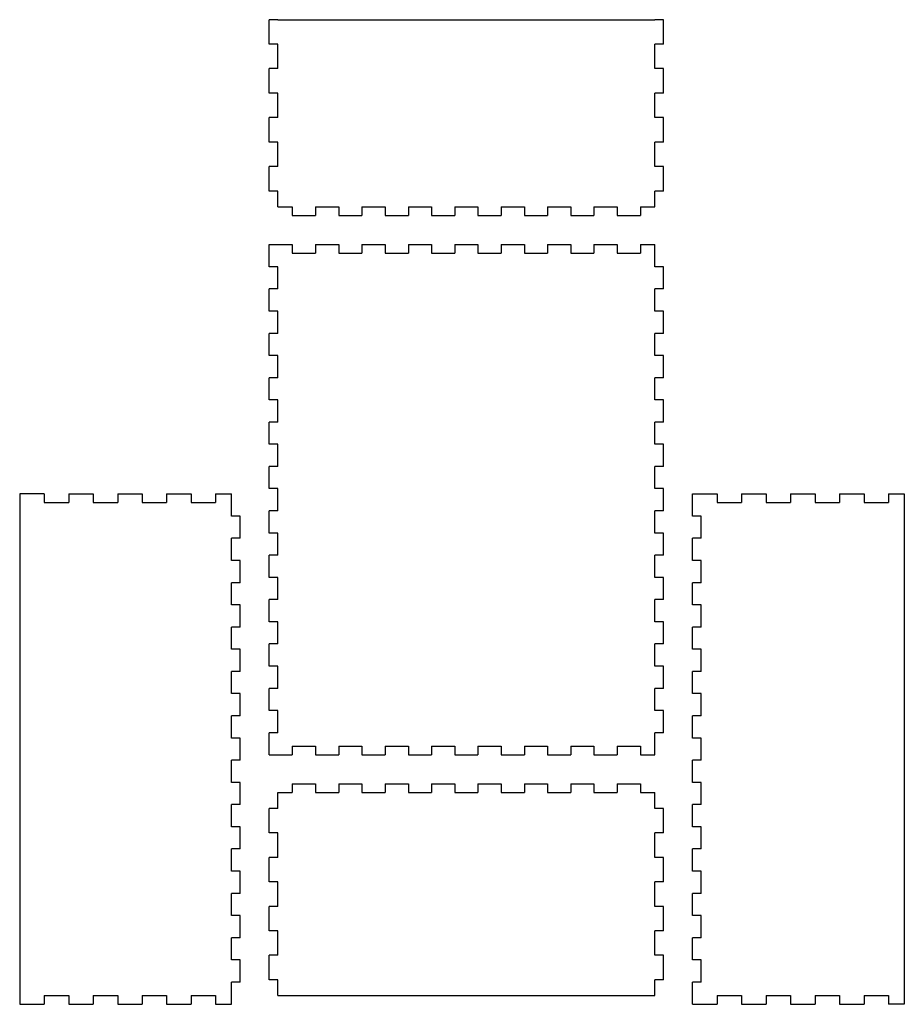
# Model space of a CAD drawing. Extents: x 10 to 315, y 196 to 536.
import ezdxf

# ---------------------------------------------------------------- set-up
doc = ezdxf.new("R2010")
doc.units = 0
doc.layers.add('LAYER_1', color=7, linetype='CONTINUOUS')

msp = doc.modelspace()

# ---------------------------------------------------------------- linework, layer by layer
at = {"layer": 'LAYER_1', "color": 7}
for points in [[(96, 527.11), (96, 535.56)], [(99, 535.56), (96, 535.56)], [(99, 535.56), (99, 535.56)], [(99, 535.56), (229, 535.56)], [(232, 535.56), (229, 535.56)], [(229, 535.56), (229, 535.56)], [(232, 527.11), (232, 535.56)], [(99, 527.11), (96, 527.11)], [(99, 518.67), (99, 527.11)], [(229, 518.67), (229, 527.11)], [(232, 527.11), (229, 527.11)], [(96, 510.22), (96, 518.67)], [(99, 518.67), (96, 518.67)], [(232, 518.67), (229, 518.67)], [(232, 510.22), (232, 518.67)], [(99, 510.22), (96, 510.22)], [(99, 501.78), (99, 510.22)], [(229, 501.78), (229, 510.22)], [(232, 510.22), (229, 510.22)], [(96, 493.33), (96, 501.78)], [(99, 501.78), (96, 501.78)], [(232, 501.78), (229, 501.78)], [(232, 493.33), (232, 501.78)], [(99, 493.33), (96, 493.33)], [(99, 484.89), (99, 493.33)], [(229, 484.89), (229, 493.33)], [(232, 493.33), (229, 493.33)], [(96, 476.44), (96, 484.89)], [(99, 484.89), (96, 484.89)], [(232, 484.89), (229, 484.89)], [(232, 476.44), (232, 484.89)], [(99, 476.44), (96, 476.44)], [(99, 471), (99, 476.44)], [(229, 471), (229, 476.44)], [(232, 476.44), (229, 476.44)], [(99, 471), (104, 471)], [(104, 471), (104, 468)], [(112, 471), (112, 468)], [(112, 471), (120, 471)], [(120, 471), (120, 468)], [(128, 471), (128, 468)], [(128, 471), (136, 471)], [(136, 471), (136, 468)], [(144, 471), (144, 468)], [(144, 471), (152, 471)], [(152, 471), (152, 468)], [(160, 471), (160, 468)], [(160, 471), (168, 471)], [(168, 471), (168, 468)], [(176, 471), (176, 468)], [(176, 471), (184, 471)], [(184, 471), (184, 468)], [(192, 471), (192, 468)], [(192, 471), (200, 471)], [(200, 471), (200, 468)], [(208, 471), (208, 468)], [(208, 471), (216, 471)], [(216, 471), (216, 468)], [(224, 471), (224, 468)], [(224, 471), (229, 471)], [(104, 468), (112, 468)], [(120, 468), (128, 468)], [(136, 468), (144, 468)], [(152, 468), (160, 468)], [(168, 468), (176, 468)], [(184, 468), (192, 468)], [(200, 468), (208, 468)], [(216, 468), (224, 468)], [(96, 458), (104, 458)], [(96, 450.35), (96, 458)], [(104, 458), (104, 455)], [(112, 458), (112, 455)], [(112, 458), (120, 458)], [(120, 458), (120, 455)], [(128, 458), (128, 455)], [(128, 458), (136, 458)], [(136, 458), (136, 455)], [(144, 458), (144, 455)], [(144, 458), (152, 458)], [(152, 458), (152, 455)], [(160, 458), (160, 455)], [(160, 458), (168, 458)], [(168, 458), (168, 455)], [(176, 458), (176, 455)], [(176, 458), (184, 458)], [(184, 458), (184, 455)], [(192, 458), (192, 455)], [(192, 458), (200, 458)], [(200, 458), (200, 455)], [(208, 458), (208, 455)], [(208, 458), (216, 458)], [(216, 458), (216, 455)], [(224, 458), (224, 455)], [(224, 458), (229, 458)], [(229, 450.35), (229, 458)], [(104, 455), (112, 455)], [(120, 455), (128, 455)], [(136, 455), (144, 455)], [(152, 455), (160, 455)], [(168, 455), (176, 455)], [(184, 455), (192, 455)], [(200, 455), (208, 455)], [(216, 455), (224, 455)], [(99, 450.35), (96, 450.35)], [(99, 442.7), (99, 450.35)], [(232, 450.35), (229, 450.35)], [(232, 442.7), (232, 450.35)], [(96, 435.04), (96, 442.7)], [(99, 442.7), (96, 442.7)], [(229, 435.04), (229, 442.7)], [(232, 442.7), (229, 442.7)], [(99, 435.04), (96, 435.04)], [(99, 427.39), (99, 435.04)], [(232, 435.04), (229, 435.04)], [(232, 427.39), (232, 435.04)], [(96, 419.74), (96, 427.39)], [(99, 427.39), (96, 427.39)], [(229, 419.74), (229, 427.39)], [(232, 427.39), (229, 427.39)], [(99, 419.74), (96, 419.74)], [(99, 412.09), (99, 419.74)], [(232, 419.74), (229, 419.74)], [(232, 412.09), (232, 419.74)], [(96, 404.43), (96, 412.09)], [(99, 412.09), (96, 412.09)], [(229, 404.43), (229, 412.09)], [(232, 412.09), (229, 412.09)], [(99, 404.43), (96, 404.43)], [(99, 396.78), (99, 404.43)], [(232, 404.43), (229, 404.43)], [(232, 396.78), (232, 404.43)], [(96, 389.13), (96, 396.78)], [(99, 396.78), (96, 396.78)], [(229, 389.13), (229, 396.78)], [(232, 396.78), (229, 396.78)], [(99, 389.13), (96, 389.13)], [(99, 381.48), (99, 389.13)], [(232, 389.13), (229, 389.13)], [(232, 381.48), (232, 389.13)], [(96, 373.83), (96, 381.48)], [(99, 381.48), (96, 381.48)], [(229, 373.83), (229, 381.48)], [(232, 381.48), (229, 381.48)], [(99, 373.83), (96, 373.83)], [(99, 366.17), (99, 373.83)], [(232, 373.83), (229, 373.83)], [(232, 366.17), (232, 373.83)], [(18.44, 372), (10, 372), (10, 196), (18.44, 196)], [(18.44, 372), (18.44, 369)], [(26.89, 372), (26.89, 369)], [(26.89, 372), (35.33, 372)], [(35.33, 372), (35.33, 369)], [(43.78, 372), (43.78, 369)], [(43.78, 372), (52.22, 372)], [(52.22, 372), (52.22, 369)], [(60.67, 372), (60.67, 369)], [(60.67, 372), (69.11, 372)], [(69.11, 372), (69.11, 369)], [(77.56, 372), (77.56, 369)], [(77.56, 372), (83, 372)], [(83, 364.35), (83, 372)], [(242, 372), (250.44, 372)], [(242, 364.35), (242, 372)], [(250.44, 372), (250.44, 369)], [(258.89, 372), (258.89, 369)], [(258.89, 372), (267.33, 372)], [(267.33, 372), (267.33, 369)], [(275.78, 372), (275.78, 369)], [(275.78, 372), (284.22, 372)], [(284.22, 372), (284.22, 369)], [(292.67, 372), (292.67, 369)], [(292.67, 372), (301.11, 372)], [(301.11, 372), (301.11, 369)], [(309.56, 372), (309.56, 369)], [(309.56, 372), (315, 372), (315, 196), (309.56, 196)], [(18.44, 369), (26.89, 369)], [(35.33, 369), (43.78, 369)], [(52.22, 369), (60.67, 369)], [(69.11, 369), (77.56, 369)], [(250.44, 369), (258.89, 369)], [(267.33, 369), (275.78, 369)], [(284.22, 369), (292.67, 369)], [(301.11, 369), (309.56, 369)], [(86, 364.35), (83, 364.35)], [(86, 356.7), (86, 364.35)], [(96, 358.52), (96, 366.17)], [(99, 366.17), (96, 366.17)], [(229, 358.52), (229, 366.17)], [(232, 366.17), (229, 366.17)], [(245, 364.35), (242, 364.35)], [(245, 356.7), (245, 364.35)], [(83, 349.04), (83, 356.7)], [(86, 356.7), (83, 356.7)], [(99, 358.52), (96, 358.52)], [(99, 350.87), (99, 358.52)], [(232, 358.52), (229, 358.52)], [(232, 350.87), (232, 358.52)], [(242, 349.04), (242, 356.7)], [(245, 356.7), (242, 356.7)], [(96, 343.22), (96, 350.87)], [(99, 350.87), (96, 350.87)], [(229, 343.22), (229, 350.87)], [(232, 350.87), (229, 350.87)], [(86, 349.04), (83, 349.04)], [(86, 341.39), (86, 349.04)], [(245, 349.04), (242, 349.04)], [(245, 341.39), (245, 349.04)], [(99, 343.22), (96, 343.22)], [(99, 335.57), (99, 343.22)], [(232, 343.22), (229, 343.22)], [(232, 335.57), (232, 343.22)], [(83, 333.74), (83, 341.39)], [(86, 341.39), (83, 341.39)], [(242, 333.74), (242, 341.39)], [(245, 341.39), (242, 341.39)], [(86, 333.74), (83, 333.74)], [(86, 326.09), (86, 333.74)], [(96, 327.91), (96, 335.57)], [(99, 335.57), (96, 335.57)], [(229, 327.91), (229, 335.57)], [(232, 335.57), (229, 335.57)], [(245, 333.74), (242, 333.74)], [(245, 326.09), (245, 333.74)], [(83, 318.43), (83, 326.09)], [(86, 326.09), (83, 326.09)], [(99, 327.91), (96, 327.91)], [(99, 320.26), (99, 327.91)], [(232, 327.91), (229, 327.91)], [(232, 320.26), (232, 327.91)], [(242, 318.43), (242, 326.09)], [(245, 326.09), (242, 326.09)], [(96, 312.61), (96, 320.26)], [(99, 320.26), (96, 320.26)], [(229, 312.61), (229, 320.26)], [(232, 320.26), (229, 320.26)], [(86, 318.43), (83, 318.43)], [(86, 310.78), (86, 318.43)], [(245, 318.43), (242, 318.43)], [(245, 310.78), (245, 318.43)], [(99, 312.61), (96, 312.61)], [(99, 304.96), (99, 312.61)], [(232, 312.61), (229, 312.61)], [(232, 304.96), (232, 312.61)], [(83, 303.13), (83, 310.78)], [(86, 310.78), (83, 310.78)], [(242, 303.13), (242, 310.78)], [(245, 310.78), (242, 310.78)], [(86, 303.13), (83, 303.13)], [(86, 295.48), (86, 303.13)], [(96, 297.3), (96, 304.96)], [(99, 304.96), (96, 304.96)], [(229, 297.3), (229, 304.96)], [(232, 304.96), (229, 304.96)], [(245, 303.13), (242, 303.13)], [(245, 295.48), (245, 303.13)], [(83, 287.83), (83, 295.48)], [(86, 295.48), (83, 295.48)], [(99, 297.3), (96, 297.3)], [(99, 289.65), (99, 297.3)], [(232, 297.3), (229, 297.3)], [(232, 289.65), (232, 297.3)], [(242, 287.83), (242, 295.48)], [(245, 295.48), (242, 295.48)], [(96, 282), (96, 289.65)], [(99, 289.65), (96, 289.65)], [(229, 282), (229, 289.65)], [(232, 289.65), (229, 289.65)], [(86, 287.83), (83, 287.83)], [(86, 280.17), (86, 287.83)], [(245, 287.83), (242, 287.83)], [(245, 280.17), (245, 287.83)], [(96, 282), (104, 282)], [(104, 285), (104, 282)], [(104, 285), (112, 285)], [(112, 285), (112, 282)], [(112, 282), (120, 282)], [(120, 285), (120, 282)], [(120, 285), (128, 285)], [(128, 285), (128, 282)], [(128, 282), (136, 282)], [(136, 285), (136, 282)], [(136, 285), (144, 285)], [(144, 285), (144, 282)], [(144, 282), (152, 282)], [(152, 285), (152, 282)], [(152, 285), (160, 285)], [(160, 285), (160, 282)], [(160, 282), (168, 282)], [(168, 285), (168, 282)], [(168, 285), (176, 285)], [(176, 285), (176, 282)], [(176, 282), (184, 282)], [(184, 285), (184, 282)], [(184, 285), (192, 285)], [(192, 285), (192, 282)], [(192, 282), (200, 282)], [(200, 285), (200, 282)], [(200, 285), (208, 285)], [(208, 285), (208, 282)], [(208, 282), (216, 282)], [(216, 285), (216, 282)], [(216, 285), (224, 285)], [(224, 285), (224, 282)], [(224, 282), (229, 282)], [(83, 272.52), (83, 280.17)], [(86, 280.17), (83, 280.17)], [(242, 272.52), (242, 280.17)], [(245, 280.17), (242, 280.17)], [(86, 272.52), (83, 272.52)], [(86, 264.87), (86, 272.52)], [(104, 272), (104, 269)], [(104, 272), (112, 272)], [(112, 272), (112, 269)], [(120, 272), (120, 269)], [(120, 272), (128, 272)], [(128, 272), (128, 269)], [(136, 272), (136, 269)], [(136, 272), (144, 272)], [(144, 272), (144, 269)], [(152, 272), (152, 269)], [(152, 272), (160, 272)], [(160, 272), (160, 269)], [(168, 272), (168, 269)], [(168, 272), (176, 272)], [(176, 272), (176, 269)], [(184, 272), (184, 269)], [(184, 272), (192, 272)], [(192, 272), (192, 269)], [(200, 272), (200, 269)], [(200, 272), (208, 272)], [(208, 272), (208, 269)], [(216, 272), (216, 269)], [(216, 272), (224, 272)], [(224, 272), (224, 269)], [(245, 272.52), (242, 272.52)], [(245, 264.87), (245, 272.52)], [(99, 269), (104, 269)], [(99, 263.56), (99, 269)], [(112, 269), (120, 269)], [(128, 269), (136, 269)], [(144, 269), (152, 269)], [(160, 269), (168, 269)], [(176, 269), (184, 269)], [(192, 269), (200, 269)], [(208, 269), (216, 269)], [(224, 269), (229, 269)], [(229, 263.56), (229, 269)], [(83, 257.22), (83, 264.87)], [(86, 264.87), (83, 264.87)], [(242, 257.22), (242, 264.87)], [(245, 264.87), (242, 264.87)], [(96, 255.11), (96, 263.56)], [(99, 263.56), (96, 263.56)], [(232, 263.56), (229, 263.56)], [(232, 255.11), (232, 263.56)], [(86, 257.22), (83, 257.22)], [(86, 249.57), (86, 257.22)], [(99, 255.11), (96, 255.11)], [(99, 246.67), (99, 255.11)], [(229, 246.67), (229, 255.11)], [(232, 255.11), (229, 255.11)], [(245, 257.22), (242, 257.22)], [(245, 249.57), (245, 257.22)], [(83, 241.91), (83, 249.57)], [(86, 249.57), (83, 249.57)], [(242, 241.91), (242, 249.57)], [(245, 249.57), (242, 249.57)], [(96, 238.22), (96, 246.67)], [(99, 246.67), (96, 246.67)], [(232, 246.67), (229, 246.67)], [(232, 238.22), (232, 246.67)], [(86, 241.91), (83, 241.91)], [(86, 234.26), (86, 241.91)], [(245, 241.91), (242, 241.91)], [(245, 234.26), (245, 241.91)], [(99, 238.22), (96, 238.22)], [(99, 229.78), (99, 238.22)], [(229, 229.78), (229, 238.22)], [(232, 238.22), (229, 238.22)], [(83, 226.61), (83, 234.26)], [(86, 234.26), (83, 234.26)], [(242, 226.61), (242, 234.26)], [(245, 234.26), (242, 234.26)], [(96, 221.33), (96, 229.78)], [(99, 229.78), (96, 229.78)], [(232, 229.78), (229, 229.78)], [(232, 221.33), (232, 229.78)], [(86, 226.61), (83, 226.61)], [(86, 218.96), (86, 226.61)], [(245, 226.61), (242, 226.61)], [(245, 218.96), (245, 226.61)], [(99, 221.33), (96, 221.33)], [(99, 212.89), (99, 221.33)], [(229, 212.89), (229, 221.33)], [(232, 221.33), (229, 221.33)], [(83, 211.3), (83, 218.96)], [(86, 218.96), (83, 218.96)], [(242, 211.3), (242, 218.96)], [(245, 218.96), (242, 218.96)], [(86, 211.3), (83, 211.3)], [(86, 203.65), (86, 211.3)], [(96, 204.44), (96, 212.89)], [(99, 212.89), (96, 212.89)], [(232, 212.89), (229, 212.89)], [(232, 204.44), (232, 212.89)], [(245, 211.3), (242, 211.3)], [(245, 203.65), (245, 211.3)], [(99, 204.44), (96, 204.44)], [(99, 199), (104, 199), (229, 199), (229, 204.44)], [(99, 199), (99, 204.44)], [(232, 204.44), (229, 204.44)], [(83, 196), (83, 203.65)], [(86, 203.65), (83, 203.65)], [(242, 196), (242, 203.65)], [(245, 203.65), (242, 203.65)], [(18.44, 199), (18.44, 196)], [(18.44, 199), (26.89, 199)], [(26.89, 199), (26.89, 196)], [(35.33, 199), (35.33, 196)], [(35.33, 199), (43.78, 199)], [(43.78, 199), (43.78, 196)], [(52.22, 199), (52.22, 196)], [(52.22, 199), (60.67, 199)], [(60.67, 199), (60.67, 196)], [(69.11, 199), (69.11, 196)], [(69.11, 199), (77.56, 199)], [(77.56, 199), (77.56, 196)], [(250.44, 199), (250.44, 196)], [(250.44, 199), (258.89, 199)], [(258.89, 199), (258.89, 196)], [(267.33, 199), (267.33, 196)], [(267.33, 199), (275.78, 199)], [(275.78, 199), (275.78, 196)], [(284.22, 199), (284.22, 196)], [(284.22, 199), (292.67, 199)], [(292.67, 199), (292.67, 196)], [(301.11, 199), (301.11, 196)], [(301.11, 199), (309.56, 199)], [(309.56, 199), (309.56, 196)], [(26.89, 196), (35.33, 196)], [(43.78, 196), (52.22, 196)], [(60.67, 196), (69.11, 196)], [(77.56, 196), (83, 196)], [(242, 196), (250.44, 196)], [(258.89, 196), (267.33, 196)], [(275.78, 196), (284.22, 196)], [(292.67, 196), (301.11, 196)]]:
    msp.add_lwpolyline(points, dxfattribs=at)

doc.saveas('drawing.dxf')
